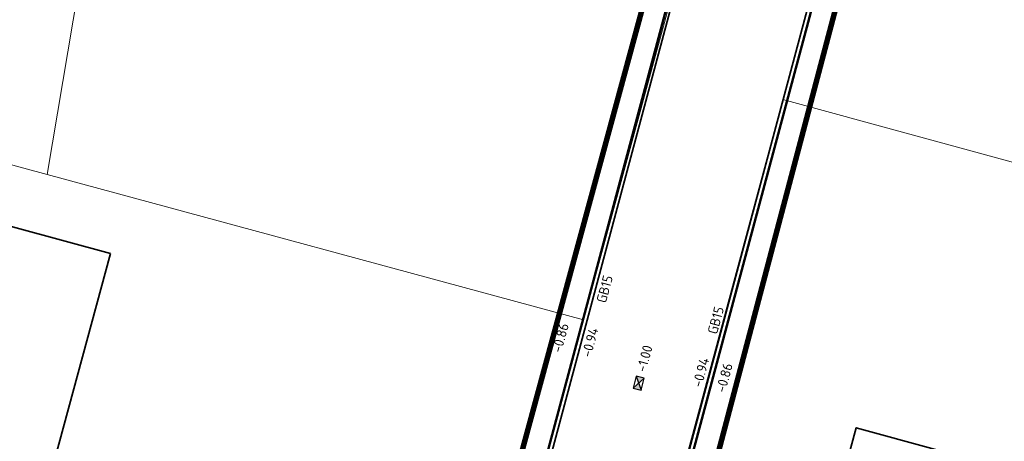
# Model space of a CAD drawing. Header units: metres. Extents: x 2514 to 227642, y 1683 to 852646.
# Tile 114 of 256: x 113650 to 113686, y 426354 to 426369. Entities that reach past the tile are written whole.
import ezdxf
from ezdxf.lldxf.tags import DXFTag

# ---------------------------------------------------------------- set-up
doc = ezdxf.new("R2010")
doc.units = ezdxf.units.M
doc.linetypes.add('XX-CENTER', pattern=[8, 5, -1, 1, -1])
for name, color, linetype, lineweight in [('B-WE-KG-GRENS_PERCEEL-GV', 252, 'KG-PERCEEL', 18), ('B-WE-OG-BEBOUWING-GV', 4, 'Continuous', 35), ('N-WE-KG-WERKGRENS-G', 7, 'XX-CENTER', 35), ('N-WE-RI-HWA_KOLK-S', 150, 'Continuous', 25), ('N-WE-VH-KANTOPSLUITING_ACHTERKANTBAND-G', 1, 'Continuous', 50), ('N-WE-VH-KANTOPSLUITING_GELEIDEBAND-G', 2, 'Continuous', 35), ('N-WE-VH-NAP-T18', 1, 'Continuous', 18)]:
    doc.layers.add(name, color=color, linetype=linetype, lineweight=lineweight)
doc.styles.add('ISO', font='NLCS-ISO.ttf')
doc.styles.get("Standard").update_dxf_attribs({"font": 'romans'})
tags = doc.linetypes.add('KG-PERCEEL', pattern='A,5.5,-2,["P",Standard,S=1.8,R=0,X=-0.5,Y=-0.9],-2,5.5,-2,[5,NLCS.SHX,S=0.75,R=0,X=0,Y=0],-2', length=19).pattern_tags.tags
tags[6] = DXFTag(74, 10)

# ---------------------------------------------------------------- blocks, each defined once
blk = doc.blocks.new('N-SRI-KOLK_STRAAT_450X300-SO')
h = blk.add_hatch(color=256)
h.dxf.hatch_style = 1
h.paths.add_polyline_path([(0, 0.75), (-1.125, 1.5), (-1.125, 0)])
h.paths.add_polyline_path([(1.125, 1.5), (0, 0.75), (1.125, 0)])
for p, q in [((-1.125, 0), (1.125, 1.5)), ((1.125, 0), (-1.125, 1.5))]:
    blk.add_line(p, q)
at = {"flags": 128}
blk.add_lwpolyline([(-1.125, 0), (1.125, 0), (1.125, 1.5), (-1.125, 1.5)], close=True, dxfattribs=at)

msp = doc.modelspace()

# ---------------------------------------------------------------- linework, layer by layer
at = {"layer": 'B-WE-KG-GRENS_PERCEEL-GV', "ltscale": 0.2}
msp.add_lwpolyline([(113639.628, 426394.814), (113638.829, 426394.099), (113638.433, 426393.723), (113637.75, 426391.928), (113631.603, 426369.059), (113650.828, 426363.841), (113653.649, 426380.612), (113656.492, 426380.108), (113658.574, 426391.536)], close=True, dxfattribs=at)
for points in [[(113650.828, 426363.841), (113670.303, 426358.555), (113677.088, 426383.482), (113677.203, 426386.207), (113677.147, 426387.253), (113676.786, 426388.384), (113658.574, 426391.536)], [(113703.673, 426383.647), (113683.623, 426387.261), (113682.91, 426385.964), (113682.826, 426385.694), (113681.831, 426382.487), (113677.985, 426368.23), (113677.538, 426366.568), (113696.653, 426361.347)], [(113631.603, 426369.059), (113627.896, 426355.613), (113638.9, 426352.495), (113638.057, 426349.511), (113665.804, 426342.028), (113670.303, 426358.555)], [(113677.538, 426366.568), (113673.94, 426353.173), (113685.149, 426350.009), (113684.349, 426347.2), (113710.174, 426340.167), (113711.772, 426345.165)]]:
    msp.add_lwpolyline(points, dxfattribs=at)
at = {"layer": 'B-WE-OG-BEBOUWING-GV'}
for points in [[(113653.133, 426360.972), (113649.703, 426361.902), (113641.933, 426364.008), (113639.616, 426355.611), (113633.901, 426357.16), (113633.076, 426354.145), (113638.9, 426352.495), (113638.972, 426352.749), (113646.619, 426350.653), (113650.079, 426349.704)], [(113695.84, 426359.398), (113688.109, 426361.493), (113685.834, 426353.092), (113680.21, 426354.633), (113679.39, 426351.635), (113685.149, 426350.009), (113685.213, 426350.234), (113692.795, 426348.177)]]:
    msp.add_lwpolyline(points, close=True, dxfattribs=at)
at = {"layer": 'N-WE-KG-WERKGRENS-G', "ltscale": 0.5, "const_width": 0.2, "flags": 128}
for points in [[(113644.37, 426393.515), (113677.311, 426387.81), (113654.836, 426305.024, 0.490671), (113660.567, 426297.441), (113723.502, 426286.064, -0.464347), (113727.554, 426279.029), (113715.781, 426246.949, -0.428326), (113710.445, 426244.632), (113609.459, 426261.846, -0.401424), (113605.096, 426267.725), (113639.109, 426388.598), (113642.957, 426388.013)], [(113683.827, 426386.412), (113761.073, 426372.715), (113733.508, 426295.834, -0.460826), (113724.855, 426292.548), (113668.332, 426303.712, -0.306359), (113663.327, 426308.759)]]:
    msp.add_lwpolyline(points, format="xyb", close=True, dxfattribs=at)
at = {"layer": 'N-WE-VH-KANTOPSLUITING_ACHTERKANTBAND-G', "ltscale": 0.2}
for points in [[(113678.379, 426388.808), (113656.02, 426305.252, 0.436965), (113660.051, 426298.858), (113666.558, 426297.645)], [(113683.278, 426387.389), (113662.288, 426308.944, 0.435942), (113666.067, 426302.926), (113727.366, 426291.274)]]:
    msp.add_lwpolyline(points, format="xyb", dxfattribs=at)
at = {"layer": 'N-WE-VH-KANTOPSLUITING_GELEIDEBAND-G', "ltscale": 0.2}
for points in [[(113678.523, 426388.769), (113656.165, 426305.213, 0.436965), (113660.079, 426299.006), (113666.586, 426297.792)], [(113683.133, 426387.428), (113662.143, 426308.983, 0.435942), (113666.039, 426302.778), (113724.603, 426291.646)]]:
    msp.add_lwpolyline(points, format="xyb", dxfattribs=at)

# ---------------------------------------------------------------- block references
at = {"layer": 'N-WE-RI-HWA_KOLK-S', "ltscale": 0.2, "xscale": 0.2, "yscale": 0.2, "zscale": 0.2, "rotation": 255.0196057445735}
msp.add_blockref('N-SRI-KOLK_STRAAT_450X300-SO', (113672.163, 426356.293), dxfattribs=at)

# ---------------------------------------------------------------- texts
at = {"layer": 'N-WE-VH-NAP-T18', "style": 'ISO'}
for s, p in [('GB15', (113671.115, 426359.146)), ('GB15', (113675.149, 426358.01)), ('-0.86', (113669.498, 426357.336)), ('-0.94', (113670.573, 426357.172)), ('-1.00', (113672.565, 426356.63)), ('-0.94', (113674.594, 426356.078)), ('-0.86', (113675.449, 426355.883))]:
    msp.add_text(s, height=0.36, rotation=74.7893, dxfattribs=at).set_placement(p)

doc.saveas('drawing.dxf')
